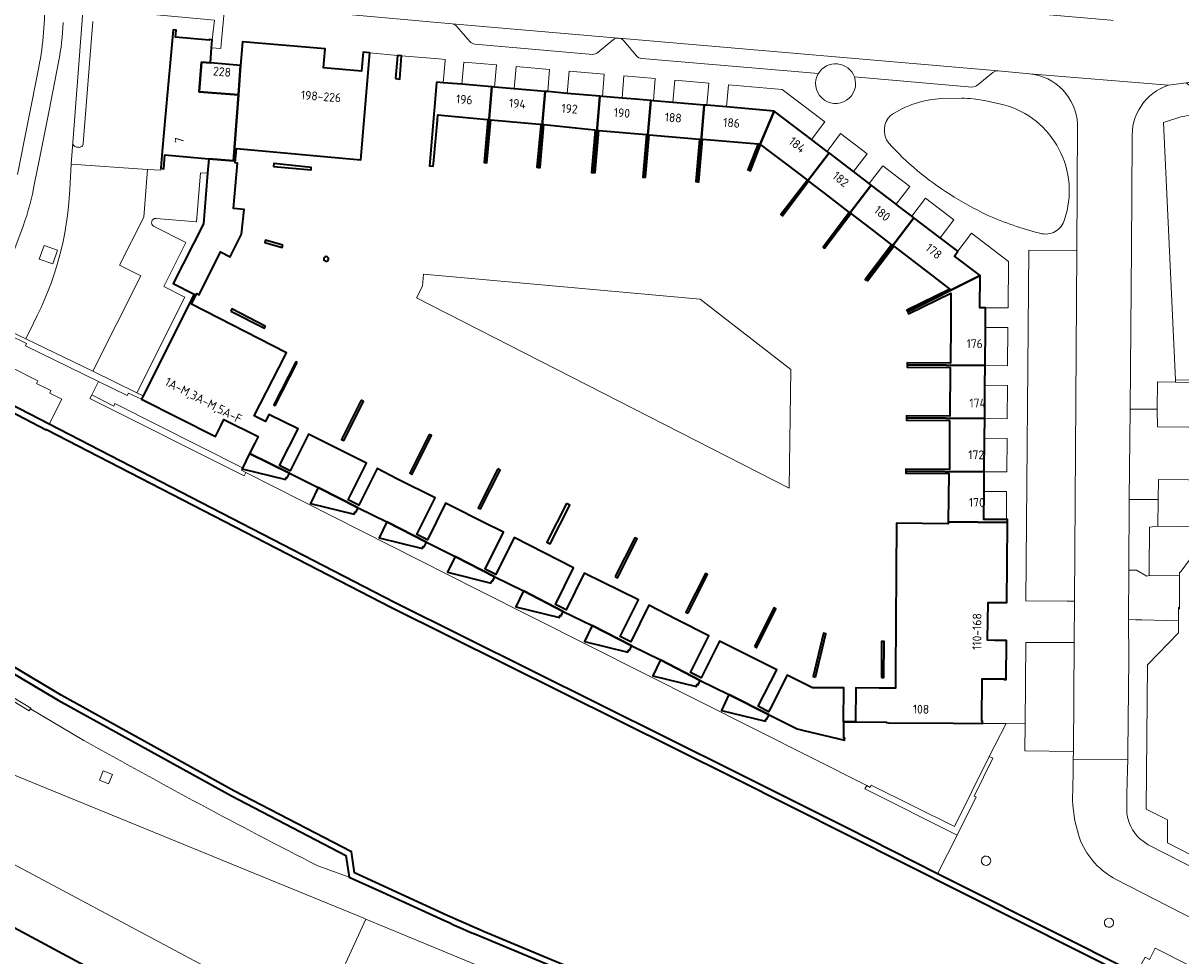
# Model space of a CAD drawing. Extents: x 151587 to 155483, y 462503 to 464608.
# Tile 212 of 236: x 154445 to 154562, y 463716 to 463811. Entities that reach past the tile are written whole.
import ezdxf
from ezdxf.enums import TextEntityAlignment as Align

# ---------------------------------------------------------------- set-up
doc = ezdxf.new("R2010")
doc.units = 0
doc.header["$LTSCALE"] = 0.5
for name, color, linetype, lineweight in [('B-RO-GK-KADEMUUR-GV', 251, 'CONTINUOUS', 35), ('B-RO-GR-BEPLANTING_CULTUUR_BODEMBEDEKKER-GV', 251, 'CONTINUOUS', 18), ('B-RO-GR-GROENVOORZIENING-GV', 251, 'CONTINUOUS', 18), ('B-RO-IE-TERREINAFSCHEIDING_KUNSTMATIG_HEKWERK-G', 251, 'IE-TERREINAFSCHEIDING-KUNSTMATIG', 18), ('B-RO-IE-TERREINAFSCHEIDING_KUNSTMATIG_MUUR-G', 251, 'IE-TERREINAFSCHEIDING-KUNSTMATIG-DICHT', 18), ('B-RO-IE-TERREINAFSCHEIDING_KUNSTMATIG_MUUR-GV', 251, 'CONTINUOUS', 18), ('B-RO-OG-BEBOUWING-GV', 6, 'CONTINUOUS', 35), ('B-RO-OG-BEBOUWING-T18', 1, 'CONTINUOUS', 18), ('B-RO-OG-TERREIN_CULTUURSCHEIDING-GV', 251, 'CONTINUOUS', 18), ('B-RO-OG-WATER-GV', 251, 'CONTINUOUS', 18), ('B-RO-VH-VERHARDING_ASFALT-GV', 251, 'CONTINUOUS', 18), ('B-RO-VH-VERHARDING_BEDRIJFSVLOERPLAAT-GV', 251, 'CONTINUOUS', 18), ('B-RO-VH-VERHARDING_BETON-GV', 251, 'CONTINUOUS', 18), ('B-RO-VH-VERHARDING_BETONSTRAATSTEEN-GV', 251, 'CONTINUOUS', 18), ('B-RO-VH-VERHARDING_GESLOTEN-GV', 251, 'CONTINUOUS', 18), ('B-RO-VH-VERHARDING_STRAATBAKSTEEN-GV', 251, 'CONTINUOUS', 18), ('B-RO-VH-VERHARDING_TEGEL-GV', 251, 'CONTINUOUS', 18)]:
    doc.layers.add(name, color=color, linetype=linetype, lineweight=lineweight)
doc.styles.add('NLCS-ISO-M200-T18', font='NLCS-ISO.ttf', dxfattribs={"height": 0.36})
doc.linetypes.add('IE-TERREINAFSCHEIDING-KUNSTMATIG', pattern='A,4,[82,NLCS.SHX,S=0.75,R=90,X=0,Y=0],4,-2', length=10)
doc.linetypes.add('IE-TERREINAFSCHEIDING-KUNSTMATIG-DICHT', pattern='A,8,-1,[82,NLCS.SHX,S=0.75,R=90,X=0,Y=0],-1', length=10)

msp = doc.modelspace()

# ---------------------------------------------------------------- linework, layer by layer
at = {"layer": 'B-RO-GK-KADEMUUR-GV', "flags": 128}
for points in [[(154557.855, 463713.846), (154540.075, 463722.792), (154537.655, 463724.01), (154528.47, 463728.632), (154517.157, 463734.324), (154482.377, 463751.61), (154447.243, 463769.74), (154443.247, 463771.802), (154439.846, 463773.557), (154439.506, 463773.019), (154446.947, 463769.17), (154446.969, 463769.201), (154482.078, 463751.106), (154516.888, 463733.802), (154557.615, 463713.31)], [(154431.687, 463755.143), (154431.216, 463754.29), (154430.308, 463752.647), (154442.986, 463744.745), (154448.185, 463741.666), (154465.797, 463731.949), (154477.438, 463725.867), (154477.794, 463723.67), (154480.786, 463722.308)], [(154487.751, 463719.774), (154478.331, 463724.085), (154478.015, 463726.249), (154466.033, 463732.434), (154448.483, 463742.168), (154443.31, 463745.27), (154431.098, 463752.85), (154432.184, 463754.917)], [(154480.786, 463722.308), (154487.493, 463719.254)], [(154677.047, 463595.037), (154667.477, 463605.992), (154654.001, 463618.807), (154640.269, 463631.275), (154621.218, 463644.957), (154586.393, 463669.393), (154557.347, 463689.755), (154549.395, 463694.019), (154515.498, 463708.084), (154491.462, 463718.133)], [(154491.196, 463717.62), (154515.275, 463707.544), (154549.088, 463693.498), (154557.036, 463689.243), (154584.759, 463669.819), (154586.116, 463668.869), (154620.806, 463644.539), (154639.847, 463630.844), (154653.605, 463618.336), (154667.03, 463605.589), (154670.836, 463601.231), (154674.023, 463597.583), (154676.6, 463594.632)]]:
    msp.add_lwpolyline(points, dxfattribs=at)
at = {"layer": 'B-RO-GK-KADEMUUR-GV'}
for points in [[(154487.493, 463719.254, 0.0124924), (154491.196, 463717.62)], [(154491.462, 463718.133, -0.0045294), (154487.751, 463719.774)]]:
    msp.add_lwpolyline(points, format="xyb", dxfattribs=at)
at = {"layer": 'B-RO-GR-BEPLANTING_CULTUUR_BODEMBEDEKKER-GV', "flags": 128}
msp.add_lwpolyline([(154603.993, 463753.79), (154595.683, 463759.612), (154593.417, 463756.376), (154589.804, 463758.874), (154574.905, 463759.202), (154569.83, 463759.238), (154567.361, 463759.258), (154560.051, 463759.358), (154559.221, 463759.263), (154559.187, 463754.885), (154559.183, 463754.336), (154562.253, 463754.314), (154562.251, 463754.631), (154562.425, 463754.78), (154564.97, 463758.252), (154578.715, 463758.097)], close=True, dxfattribs=at)
at = {"layer": 'B-RO-GR-GROENVOORZIENING-GV'}
for points in [[(154529.187, 463805.08, 0.6214899), (154525.517, 463805.417)], [(154525.517, 463805.417, 1.5702702), (154529.187, 463805.08)], [(154538.082, 463802.861, 0.1357924), (154532.868, 463801.153)], [(154542.425, 463802.662, 0.0432332), (154540.089, 463802.895)], [(154550.569, 463790.564, 0.4302718), (154544.402, 463802.234)], [(154532.868, 463801.153, 0.3838941), (154532.677, 463798.337)], [(154532.677, 463798.337, 0.0688162), (154538.883, 463793.136)], [(154538.883, 463793.136, 0.0250246), (154542.708, 463790.998)], [(154542.708, 463790.998, 0.0383292), (154548.061, 463789.159)], [(154548.061, 463789.159, 0.4198737), (154550.569, 463790.564)], [(154542.151, 463725.552, 0.9786416), (154543.011, 463725.118)], [(154543.011, 463725.118, 0.9786416), (154542.151, 463725.552)], [(154554.672, 463719.237, 1), (154555.504, 463718.817)], [(154555.504, 463718.817, 1), (154554.672, 463719.237)]]:
    msp.add_lwpolyline(points, format="xyb", dxfattribs=at)
at = {"layer": 'B-RO-GR-GROENVOORZIENING-GV', "flags": 128}
for points in [[(154540.089, 463802.895), (154538.082, 463802.861)], [(154544.402, 463802.234), (154542.425, 463802.662)]]:
    msp.add_lwpolyline(points, dxfattribs=at)
msp.add_lwpolyline([(154452.76, 463734.47), (154452.382, 463733.544), (154453.308, 463733.166), (154453.686, 463734.092)], close=True, dxfattribs=at)
at = {"layer": 'B-RO-IE-TERREINAFSCHEIDING_KUNSTMATIG_HEKWERK-G', "flags": 128}
for points in [[(154578.715, 463758.097), (154564.97, 463758.252), (154562.425, 463754.78), (154562.251, 463754.631), (154562.253, 463754.314)], [(154562.253, 463754.314), (154562.267, 463751.102)], [(154562.267, 463751.102), (154562.176, 463751.102), (154562.167, 463749.746)], [(154562.267, 463751.102), (154562.268, 463750.914)], [(154562.167, 463749.746), (154562.159, 463748.515), (154559.022, 463745.261), (154558.882, 463730.567), (154561.049, 463729.489), (154561.045, 463727.156), (154569.429, 463722.845), (154575.942, 463719.486), (154581.223, 463724.087), (154581.806, 463723.733), (154581.805, 463723.735), (154582.007, 463724.026)]]:
    msp.add_lwpolyline(points, dxfattribs=at)
at = {"layer": 'B-RO-IE-TERREINAFSCHEIDING_KUNSTMATIG_MUUR-G', "flags": 128}
msp.add_lwpolyline([(154513.481, 463782.459), (154522.701, 463775.317), (154522.537, 463763.22), (154484.621, 463782.597), (154485.256, 463783.767), (154485.355, 463785.015)], close=True, dxfattribs=at)
for points in [[(154445.374, 463740.847), (154445.203, 463740.565), (154438.096, 463744.874), (154433.413, 463747.752), (154432.867, 463746.911), (154432.588, 463747.072), (154433.101, 463747.958), (154429.671, 463750.052), (154428.399, 463748.064), (154428.124, 463748.245), (154429.348, 463750.245), (154427.27, 463751.504)], [(154445.374, 463740.847), (154438.268, 463745.156)], [(154450.781, 463737.577), (154445.34, 463740.792)]]:
    msp.add_lwpolyline(points, dxfattribs=at)
at = {"layer": 'B-RO-IE-TERREINAFSCHEIDING_KUNSTMATIG_MUUR-G'}
msp.add_lwpolyline([(154450.781, 463737.577, 0.0107003), (154474.587, 463724.82)], format="xyb", dxfattribs=at)
at = {"layer": 'B-RO-IE-TERREINAFSCHEIDING_KUNSTMATIG_MUUR-GV', "flags": 128}
msp.add_lwpolyline([(154438.096, 463744.874), (154445.203, 463740.565), (154445.34, 463740.792), (154445.374, 463740.847), (154438.268, 463745.156)], dxfattribs=at)
at = {"layer": 'B-RO-OG-BEBOUWING-GV', "flags": 128}
for points in [[(154463.784, 463808.017), (154463.852, 463808.837), (154463.549, 463808.86), (154463.54, 463808.802), (154460.115, 463809.103), (154460.177, 463809.81), (154459.874, 463809.842), (154459.1, 463801.311), (154458.761, 463797.504), (154458.617, 463795.765), (154458.906, 463795.725), (154459.035, 463797.15), (154463.502, 463796.747), (154466.008, 463796.521), (154466.512, 463803.247), (154462.524, 463803.546), (154462.75, 463806.564), (154463.658, 463806.49)], [(154467.634, 463766.746), (154471.711, 463764.745), (154474.636, 463763.31), (154478.678, 463761.232), (154481.601, 463759.804), (154485.643, 463757.724), (154488.561, 463756.296), (154492.601, 463754.214), (154495.528, 463752.785), (154499.566, 463750.695), (154502.489, 463749.275), (154506.533, 463747.192), (154509.459, 463745.762), (154513.505, 463743.679), (154516.422, 463742.253), (154520.52, 463740.176), (154523.345, 463738.744), (154524.056, 463738.577), (154528.168, 463737.584), (154528.209, 463737.79), (154528.115, 463737.809), (154528.116, 463738.01), (154528.124, 463739.462), (154529.292, 463739.454), (154532.459, 463739.433), (154532.459, 463739.377), (154532.668, 463739.367), (154539.219, 463739.333), (154542.229, 463739.304), (154542.23, 463739.517), (154542.152, 463739.518), (154542.181, 463743.837), (154544.429, 463743.831), (154544.428, 463743.758), (154544.641, 463743.757), (154544.673, 463747.736), (154543.447, 463747.743), (154542.744, 463747.755), (154542.782, 463751.601), (154543.485, 463751.59), (154544.704, 463751.589), (154544.727, 463755.566), (154544.763, 463759.741), (154538.728, 463759.793), (154538.726, 463759.606), (154533.464, 463759.673), (154533.378, 463744.543), (154533.366, 463742.879), (154531.715, 463742.889), (154529.328, 463742.904), (154529.292, 463739.464), (154528.085, 463739.472), (154528.112, 463742.913), (154526.065, 463742.913), (154524.916, 463742.927), (154522.345, 463744.205), (154520.611, 463740.79), (154520.461, 463740.495), (154519.395, 463741.041), (154521.28, 463744.751), (154515.462, 463747.678), (154513.598, 463743.954), (154512.524, 463744.492), (154514.39, 463748.219), (154511.078, 463749.88), (154508.285, 463751.325), (154506.428, 463747.598), (154505.353, 463748.133), (154507.211, 463751.86), (154501.698, 463754.6), (154499.854, 463750.858), (154498.775, 463751.39), (154500.62, 463755.131), (154494.569, 463758.197), (154492.692, 463754.46), (154491.615, 463755.001), (154493.493, 463758.738), (154491.413, 463759.78), (154488.123, 463761.441), (154487.593, 463761.71), (154485.738, 463757.978), (154484.663, 463758.512), (154486.52, 463762.251), (154482.704, 463764.159), (154480.612, 463765.222), (154478.753, 463761.485), (154477.684, 463762.028), (154479.533, 463765.766), (154473.655, 463768.715), (154471.777, 463764.988), (154470.7, 463765.532), (154472.573, 463769.249), (154469.608, 463770.732), (154469.254, 463770.021), (154468.126, 463770.59), (154470.613, 463775.484), (154471.387, 463776.995), (154461.724, 463781.949), (154462.193, 463782.87), (154462.271, 463783.023), (154462.504, 463782.905), (154464.694, 463787.263), (154465.67, 463786.773), (154466.83, 463789.052), (154467.084, 463791.578), (154466.001, 463791.679), (154466.43, 463796.306), (154466.185, 463796.328), (154466.315, 463797.768), (154478.961, 463796.639), (154479.891, 463807.514), (154479.201, 463807.579), (154479.108, 463806.461), (154479.041, 463805.657), (154475.169, 463805.985), (154475.234, 463806.774), (154475.335, 463807.903), (154466.915, 463808.626), (154466.737, 463806.239), (154466.512, 463803.247), (154466.008, 463796.521), (154463.502, 463796.747), (154463.377, 463795.268), (154462.941, 463790.13), (154459.873, 463784.051), (154462.018, 463782.97), (154456.812, 463772.614), (154456.648, 463772.287), (154464.171, 463768.497), (154464.711, 463769.568), (154465.041, 463770.224), (154468.503, 463768.479), (154468.168, 463767.811)], [(154466.512, 463803.247), (154466.737, 463806.239), (154463.658, 463806.49), (154462.75, 463806.564), (154462.524, 463803.546)], [(154482.485, 463804.887), (154482.949, 463804.847), (154483.118, 463807.224), (154482.688, 463807.255)], [(154491.652, 463796.35), (154492.31, 463804.047), (154489.246, 463804.309), (154487.353, 463804.471), (154486.688, 463804.528), (154486.681, 463804.45), (154485.96, 463796.006), (154486.329, 463795.974), (154486.384, 463796.587), (154486.755, 463800.678), (154486.802, 463801.191), (154487.487, 463801.129), (154491.848, 463800.734), (154491.901, 463800.729), (154491.503, 463796.363)], [(154497.055, 463795.852), (154497.717, 463803.585), (154494.564, 463803.854), (154492.571, 463804.025), (154492.31, 463804.047), (154491.652, 463796.35), (154491.802, 463796.336), (154492.199, 463800.701), (154497.161, 463800.25), (154497.225, 463800.244), (154497.289, 463800.239), (154497.29, 463800.238), (154497.28, 463800.13), (154496.89, 463795.867)], [(154497.717, 463803.585), (154497.055, 463795.852), (154497.221, 463795.837), (154497.589, 463800.207), (154502.725, 463799.665), (154502.8, 463799.657), (154502.439, 463795.357), (154502.622, 463795.342), (154503.286, 463803.108), (154499.971, 463803.392), (154497.978, 463803.563)], [(154502.622, 463795.342), (154502.804, 463795.326), (154503.165, 463799.623), (154508.032, 463799.207), (154507.643, 463794.878), (154507.799, 463794.864), (154508.467, 463802.665), (154506.903, 463802.799), (154505.54, 463802.915), (154503.547, 463803.086), (154503.286, 463803.108)], [(154513.911, 463802.199), (154510.721, 463802.472), (154508.728, 463802.643), (154508.467, 463802.665), (154507.799, 463794.864), (154507.927, 463794.853), (154508.29, 463799.185), (154513.426, 463798.746), (154513.056, 463794.417), (154513.244, 463794.401)], [(154518.481, 463795.569), (154521.022, 463801.591), (154516.165, 463802.006), (154514.172, 463802.177), (154513.911, 463802.199), (154513.244, 463794.401), (154513.355, 463794.391), (154513.726, 463798.734), (154519.389, 463798.273), (154518.358, 463795.606)], [(154521.022, 463801.591), (154518.481, 463795.569), (154518.628, 463795.525), (154519.646, 463798.161), (154519.688, 463798.129), (154520.407, 463797.58), (154522.188, 463796.268), (154524.403, 463794.561), (154521.708, 463791.056), (154521.781, 463790.998), (154526.609, 463797.326), (154526.401, 463797.485), (154524.811, 463798.699)], [(154526.05, 463787.71), (154530.892, 463794.057), (154530.684, 463794.216), (154529.094, 463795.429), (154526.609, 463797.326), (154521.781, 463790.998), (154521.856, 463790.939), (154524.522, 463794.448), (154526.52, 463792.917), (154528.659, 463791.269), (154525.993, 463787.753)], [(154470.077, 463795.956), (154473.903, 463795.596), (154473.929, 463795.855), (154470.104, 463796.242)], [(154530.892, 463794.057), (154526.05, 463787.71), (154526.107, 463787.666), (154526.136, 463787.644), (154528.812, 463791.167), (154530.811, 463789.636), (154532.949, 463787.987), (154530.283, 463784.471), (154530.411, 463784.391), (154535.248, 463790.732), (154535.04, 463790.891), (154533.678, 463791.929), (154533.449, 463792.104)], [(154534.611, 463781.151), (154541.975, 463784.851), (154539.358, 463786.845), (154539.714, 463787.323), (154537.916, 463788.695), (154535.248, 463790.732), (154530.411, 463784.391), (154530.517, 463784.323), (154533.183, 463787.839), (154535.662, 463785.947), (154538.895, 463783.487), (154534.519, 463781.338), (154534.567, 463781.239)], [(154471.032, 463787.957), (154469.272, 463788.473), (154469.199, 463788.217), (154470.963, 463787.718)], [(154538.963, 463775.981), (154538.963, 463775.943), (154534.547, 463775.965), (154534.545, 463775.76), (154542.485, 463775.699), (154542.515, 463779.579), (154542.53, 463781.579), (154541.937, 463781.588), (154541.975, 463784.851), (154534.611, 463781.151), (154534.7, 463780.971), (154539.007, 463783.053), (154538.989, 463779.938)], [(154465.736, 463781.249), (154469.151, 463779.51), (154469.243, 463779.725), (154465.842, 463781.457)], [(154472.504, 463776.013), (154472.34, 463776.097), (154470.101, 463771.708), (154470.266, 463771.624)], [(154538.906, 463770.584), (154538.906, 463770.547), (154534.479, 463770.581), (154534.476, 463770.372), (154542.444, 463770.311), (154542.47, 463773.699), (154542.485, 463775.699), (154534.545, 463775.76), (154534.542, 463775.554), (154538.94, 463775.503)], [(154479.004, 463772.178), (154476.992, 463768.197), (154477.221, 463768.081), (154479.239, 463772.06)], [(154534.409, 463764.966), (154542.403, 463764.905), (154542.429, 463768.311), (154542.444, 463770.311), (154534.476, 463770.372), (154534.474, 463770.163), (154538.87, 463770.115), (154538.867, 463765.188), (154538.867, 463765.136), (154534.411, 463765.171)], [(154485.929, 463768.7), (154483.944, 463764.748), (154484.171, 463764.634), (154486.156, 463768.586)], [(154471.324, 463764.11), (154471.372, 463764.314), (154471.487, 463764.293), (154471.711, 463764.745), (154467.634, 463766.746), (154466.892, 463765.198)], [(154492.899, 463765.192), (154490.917, 463761.241), (154491.144, 463761.127), (154493.126, 463765.078)], [(154534.409, 463764.966), (154534.406, 463764.761), (154538.794, 463764.712), (154538.728, 463759.793), (154544.763, 463759.741), (154544.765, 463760.028), (154544.646, 463760.03), (154542.366, 463760.057), (154542.388, 463762.905), (154542.403, 463764.905)], [(154474.636, 463763.31), (154473.856, 463761.686), (154478.29, 463760.598), (154478.339, 463760.802), (154478.454, 463760.78), (154478.678, 463761.232)], [(154499.885, 463761.676), (154497.885, 463757.738), (154498.233, 463757.561), (154500.233, 463761.499)], [(154485.255, 463757.089), (154485.304, 463757.293), (154485.419, 463757.272), (154485.643, 463757.724), (154481.601, 463759.804), (154480.826, 463758.178)], [(154504.851, 463754.235), (154505.073, 463754.122), (154507.065, 463758.065), (154506.843, 463758.177)], [(154492.213, 463753.58), (154492.261, 463753.784), (154492.377, 463753.762), (154492.601, 463754.214), (154488.561, 463756.296), (154487.783, 463754.671)], [(154512.269, 463750.505), (154514.248, 463754.449), (154514.022, 463754.563), (154512.043, 463750.618)], [(154495.528, 463752.785), (154494.746, 463751.157), (154499.178, 463750.061), (154499.227, 463750.265), (154499.342, 463750.244), (154499.566, 463750.695)], [(154519.006, 463747.117), (154519.231, 463747.004), (154521.206, 463750.955), (154520.981, 463751.067)], [(154506.533, 463747.192), (154502.489, 463749.275), (154501.709, 463747.646), (154506.145, 463746.558), (154506.193, 463746.762), (154506.308, 463746.741)], [(154525.225, 463744.011), (154526.29, 463748.414), (154526.044, 463748.473), (154524.979, 463744.07)], [(154531.929, 463743.981), (154532.182, 463743.98), (154532.2, 463747.647), (154531.947, 463747.648)], [(154509.459, 463745.762), (154508.673, 463744.134), (154513.118, 463743.045), (154513.166, 463743.249), (154513.281, 463743.228), (154513.505, 463743.679)], [(154520.52, 463740.176), (154516.422, 463742.253), (154515.654, 463740.622), (154520.126, 463739.528), (154520.176, 463739.732), (154520.254, 463739.713)]]:
    msp.add_lwpolyline(points, close=True, dxfattribs=at)
at = {"layer": 'B-RO-OG-BEBOUWING-GV'}
for points in [[(154475.452, 463786.795, 1.0039975), (154475.418, 463786.297)], [(154475.418, 463786.297, 0.9960026), (154475.452, 463786.795)]]:
    msp.add_lwpolyline(points, format="xyb", dxfattribs=at)
at = {"layer": 'B-RO-OG-BEBOUWING-GV', "flags": 128}
msp.add_lwpolyline([(154464.462, 463707.365), (154441.812, 463719.49), (154439.503, 463720.188), (154439.197, 463719.207), (154425.778, 463723.38), (154423.404, 463715.747), (154421.842, 463716.233), (154420.538, 463716.638), (154416.099, 463701.857)], dxfattribs=at)
at = {"layer": 'B-RO-OG-TERREIN_CULTUURSCHEIDING-GV', "flags": 128}
msp.add_lwpolyline([(154604.205, 463802.083), (154606.113, 463804.96), (154607.081, 463806.43), (154586.035, 463803.921), (154587.956, 463784.068), (154586.348, 463783.913), (154587.014, 463778.268), (154585.652, 463773.939), (154563.7, 463774.213), (154561.841, 463774.236), (154561.851, 463774.021), (154585.28, 463773.689), (154585.216, 463769.191)], dxfattribs=at)
at = {"layer": 'B-RO-OG-WATER-GV', "flags": 128}
for points in [[(154675.797, 463633.337), (154651.191, 463650.86), (154651.15, 463650.822), (154644.015, 463655.894), (154644.043, 463655.943), (154579.024, 463702.521), (154565.374, 463709.372), (154565.322, 463709.333), (154557.599, 463713.281), (154557.615, 463713.31), (154516.888, 463733.802), (154482.078, 463751.106), (154446.969, 463769.201), (154446.947, 463769.17), (154439.506, 463773.019), (154436.228, 463767.828), (154435.855, 463768.036), (154431.316, 463759.704), (154433.392, 463758.559)], [(154432.406, 463754.892), (154432.184, 463754.917), (154431.098, 463752.85), (154443.31, 463745.27), (154448.483, 463742.168), (154466.033, 463732.434), (154478.015, 463726.249), (154478.331, 463724.085), (154487.751, 463719.774)], [(154491.462, 463718.133), (154515.498, 463708.084), (154549.395, 463694.019), (154557.347, 463689.755), (154586.393, 463669.393), (154621.218, 463644.957), (154640.269, 463631.275), (154654.001, 463618.807), (154667.477, 463605.992), (154677.047, 463595.037)]]:
    msp.add_lwpolyline(points, dxfattribs=at)
at = {"layer": 'B-RO-OG-WATER-GV'}
msp.add_lwpolyline([(154487.751, 463719.774, 0.0045294), (154491.462, 463718.133)], format="xyb", dxfattribs=at)
at = {"layer": 'B-RO-VH-VERHARDING_ASFALT-GV', "flags": 128}
for points in [[(154555.516, 463810.812), (154555.275, 463810.841), (154534.884, 463812.603), (154514.499, 463814.36), (154512.505, 463814.517), (154512.454, 463814.521), (154498.403, 463815.754), (154497.701, 463815.819), (154481.304, 463817.254), (154464.892, 463818.713), (154458.437, 463819.276), (154457.849, 463813.155), (154458.215, 463813.116), (154475.072, 463811.648), (154488.249, 463810.453), (154505.172, 463809.02), (154505.216, 463809.016), (154543.827, 463805.692), (154546.989, 463805.383), (154561.135, 463804.226), (154562.945, 463804.468), (154582.718, 463807.052), (154589.452, 463807.841)], [(154445.77, 463794.262), (154446.28, 463796.744), (154447.26, 463801.654), (154448.221, 463806.566)], [(154446.206, 463806.059), (154444.041, 463795.127)], [(154444.041, 463795.127), (154446.206, 463806.059)], [(154561.135, 463804.226), (154546.989, 463805.383)], [(154551.883, 463800.272), (154551.823, 463787.39), (154551.589, 463751.751), (154551.562, 463747.528), (154551.467, 463736.451), (154551.46, 463735.654), (154556.989, 463735.631), (154557.014, 463736.383), (154557.105, 463745.909), (154557.085, 463749.856), (154557.093, 463754.883), (154557.147, 463762.089), (154557.255, 463771.256), (154557.363, 463787.641), (154557.452, 463798.715)], [(154440.872, 463781.432), (154442.117, 463783.661), (154442.797, 463785.256), (154443.545, 463787.074), (154444.608, 463789.892)]]:
    msp.add_lwpolyline(points, dxfattribs=at)
at = {"layer": 'B-RO-VH-VERHARDING_ASFALT-GV'}
for points in [[(154446.791, 463813.103, -0.0532234), (154446.206, 463806.059)], [(154446.206, 463806.059, 0.0532234), (154446.791, 463813.103)], [(154448.221, 463806.566, 0.0349149), (154448.688, 463810.61)], [(154546.989, 463805.383, -0.3709157), (154551.883, 463800.272)], [(154557.452, 463798.715, -0.340642), (154561.135, 463804.226)], [(154444.608, 463789.892, 0.0424801), (154445.77, 463794.262)]]:
    msp.add_lwpolyline(points, format="xyb", dxfattribs=at)
at = {"layer": 'B-RO-VH-VERHARDING_BEDRIJFSVLOERPLAAT-GV', "flags": 128}
for points in [[(154463.852, 463808.837), (154463.784, 463808.017), (154464.728, 463807.939), (154464.802, 463808.772), (154465.061, 463811.65), (154458.685, 463812.22), (154458.645, 463811.95), (154456.348, 463812.137), (154456.324, 463811.874), (154451.998, 463812.245), (154451.967, 463811.938), (154464.067, 463810.82)], [(154443.434, 463775.502), (154443.226, 463775.119), (154443.312, 463775.073), (154442.763, 463773.983), (154440.797, 463775.065), (154440.29, 463774.262), (154443.59, 463772.467), (154443.247, 463771.802), (154447.243, 463769.74), (154448.527, 463772.288), (154447.315, 463772.896), (154447.434, 463773.154), (154445.982, 463773.893), (154446.098, 463774.16)], [(154560.166, 463712.68), (154560.611, 463713.562), (154562.092, 463712.813), (154561.648, 463711.932), (154565.653, 463709.912), (154567.11, 463712.746), (154559.782, 463716.43), (154559.215, 463715.295), (154558.755, 463715.518), (154557.855, 463713.846)]]:
    msp.add_lwpolyline(points, close=True, dxfattribs=at)
at = {"layer": 'B-RO-VH-VERHARDING_BETON-GV', "flags": 128}
msp.add_lwpolyline([(154446.735, 463787.922), (154446.253, 463786.536), (154447.633, 463786.061), (154448.109, 463787.445)], close=True, dxfattribs=at)
at = {"layer": 'B-RO-VH-VERHARDING_BETONSTRAATSTEEN-GV', "flags": 128}
for points in [[(154459.1, 463801.311), (154459.874, 463809.842), (154460.177, 463809.81), (154460.115, 463809.103), (154463.54, 463808.802), (154463.549, 463808.86), (154463.852, 463808.837), (154464.067, 463810.82), (154451.967, 463811.938), (154451.998, 463812.245), (154450.718, 463812.35), (154450.596, 463810.791)], [(154451.698, 463810.714), (154450.722, 463798.306)], [(154505.172, 463809.02), (154488.249, 463810.453)], [(154488.745, 463810.198), (154490.064, 463808.68)], [(154503.112, 463807.572), (154504.663, 463808.868)], [(154543.827, 463805.692), (154505.216, 463809.016)], [(154505.719, 463808.748), (154507.015, 463807.216)], [(154490.575, 463808.411), (154502.556, 463807.36)], [(154507.546, 463806.951), (154525.517, 463805.417)], [(154541.735, 463804.249), (154543.284, 463805.518)], [(154529.187, 463805.08), (154541.133, 463804.03)], [(154449.651, 463798.381), (154449.491, 463796.182), (154457.273, 463795.655), (154458.605, 463795.572), (154458.617, 463795.765), (154458.761, 463797.504), (154459.1, 463801.311)], [(154450.234, 463797.901), (154450.03, 463797.911)], [(154444.889, 463778.411), (154451.688, 463775.118), (154456.569, 463784.834), (154454.418, 463785.91), (154456.88, 463790.788), (154457.273, 463795.655), (154449.491, 463796.182), (154449.356, 463793.617)], [(154445.646, 463780.005), (154444.889, 463778.411)], [(154585.216, 463769.191), (154560.008, 463769.455), (154559.991, 463771.255), (154557.255, 463771.256), (154557.147, 463762.089), (154560.09, 463762.072), (154560.131, 463764.125), (154590.363, 463763.77)], [(154477.399, 463714.865), (154479.461, 463719.398), (154479.26, 463719.481), (154432.335, 463738.676), (154429.558, 463732.023), (154434.159, 463730.224), (154436.675, 463728.827), (154436.612, 463728.709), (154466.989, 463712.492)]]:
    msp.add_lwpolyline(points, dxfattribs=at)
at = {"layer": 'B-RO-VH-VERHARDING_BETONSTRAATSTEEN-GV'}
for points in [[(154488.249, 463810.453, -0.1908433), (154488.745, 463810.198)], [(154504.663, 463808.868, -0.1732767), (154505.172, 463809.02)], [(154505.216, 463809.016, -0.1907319), (154505.719, 463808.748)], [(154490.064, 463808.68, 0.2533277), (154490.575, 463808.411)], [(154502.556, 463807.36, 0.1872572), (154503.112, 463807.572)], [(154507.015, 463807.216, 0.2434057), (154507.546, 463806.951)], [(154525.517, 463805.417, -0.6214899), (154529.187, 463805.08)], [(154543.284, 463805.518, -0.1725127), (154543.827, 463805.692)], [(154541.133, 463804.03, 0.2039211), (154541.735, 463804.249)], [(154450.03, 463797.911, -0.3732589), (154449.651, 463798.381)], [(154450.722, 463798.306, -0.4445793), (154450.234, 463797.901)], [(154449.356, 463793.617, -0.1094603), (154445.646, 463780.005)]]:
    msp.add_lwpolyline(points, format="xyb", dxfattribs=at)
at = {"layer": 'B-RO-VH-VERHARDING_BETONSTRAATSTEEN-GV', "flags": 128}
for points in [[(154551.823, 463787.39), (154546.921, 463787.44), (154546.639, 463751.754), (154550.825, 463751.752), (154551.589, 463751.751)], [(154559.991, 463771.255), (154560.008, 463769.455), (154585.216, 463769.191), (154585.28, 463773.689), (154561.851, 463774.021), (154560.029, 463774.047)], [(154590.327, 463758.863), (154590.358, 463763.094), (154590.363, 463763.77), (154560.131, 463764.125), (154560.09, 463762.072), (154560.051, 463759.358), (154567.361, 463759.258), (154569.83, 463759.238), (154574.905, 463759.202), (154589.804, 463758.874)], [(154550.846, 463747.529), (154546.615, 463747.534), (154546.561, 463739.264), (154546.54, 463736.512), (154551.467, 463736.451), (154551.562, 463747.528)], [(154433.93, 463723.698), (154441.812, 463719.49), (154464.462, 463707.365), (154466.989, 463712.492), (154436.612, 463728.709)]]:
    msp.add_lwpolyline(points, close=True, dxfattribs=at)
at = {"layer": 'B-RO-VH-VERHARDING_GESLOTEN-GV', "flags": 128}
for points in [[(154451.688, 463775.118), (154444.889, 463778.411), (154443.312, 463779.182), (154443.145, 463778.814), (154444.962, 463777.936), (154444.849, 463777.717), (154452.289, 463774.094), (154455.204, 463772.664), (154455.319, 463772.897), (154456.648, 463772.287), (154456.812, 463772.614), (154456.174, 463772.928)], [(154467.265, 463764.831), (154466.813, 463765.056), (154466.919, 463765.285), (154453.941, 463771.827), (154453.818, 463771.587), (154451.599, 463772.726), (154451.408, 463772.367), (154467.08, 463764.48)], [(154530.877, 463733.011), (154530.781, 463732.779), (154530.441, 463732.988), (154530.241, 463732.65), (154539.63, 463727.935), (154541.578, 463731.829), (154541.386, 463731.897), (154543.279, 463735.759), (154542.906, 463735.952), (154539.36, 463728.799)]]:
    msp.add_lwpolyline(points, close=True, dxfattribs=at)
at = {"layer": 'B-RO-VH-VERHARDING_STRAATBAKSTEEN-GV', "flags": 128}
for points in [[(154458.129, 463790.653), (154462.23, 463790.338), (154462.646, 463795.321), (154463.377, 463795.268), (154463.502, 463796.747), (154459.035, 463797.15), (154458.906, 463795.725), (154458.617, 463795.765)], [(154458.617, 463795.765), (154458.605, 463795.572), (154457.273, 463795.655), (154456.88, 463790.788), (154454.418, 463785.91), (154456.569, 463784.834), (154451.688, 463775.118), (154456.174, 463772.928), (154461.042, 463782.645), (154458.906, 463783.742), (154461.163, 463788.222), (154457.884, 463789.879)], [(154443.434, 463775.502), (154446.098, 463774.16), (154445.982, 463773.893), (154447.434, 463773.154), (154447.315, 463772.896), (154448.527, 463772.288), (154447.243, 463769.74), (154482.377, 463751.61), (154517.157, 463734.324), (154528.47, 463728.632), (154537.655, 463724.01), (154539.63, 463727.935), (154530.241, 463732.65), (154530.441, 463732.988), (154490.883, 463752.88), (154467.265, 463764.831), (154467.08, 463764.48), (154451.408, 463772.367), (154451.599, 463772.726), (154452.289, 463774.094), (154444.849, 463777.717), (154444.962, 463777.936), (154443.145, 463778.814)], [(154474.587, 463724.82), (154477.794, 463723.67), (154477.438, 463725.867), (154465.797, 463731.949), (154448.185, 463741.666), (154442.986, 463744.745), (154430.308, 463752.647), (154431.216, 463754.29), (154430.807, 463754.479), (154430.9, 463754.679), (154429.417, 463755.364), (154427.693, 463751.633), (154430.118, 463750.164), (154438.268, 463745.156), (154445.374, 463740.847), (154445.34, 463740.792)], [(154450.781, 463737.577), (154445.34, 463740.792), (154445.203, 463740.565), (154438.096, 463744.874), (154433.413, 463747.752), (154432.867, 463746.911), (154432.588, 463747.072), (154433.101, 463747.958), (154429.671, 463750.052), (154428.399, 463748.064), (154428.124, 463748.245), (154429.348, 463750.245), (154427.27, 463751.504), (154426.109, 463749.182), (154424.441, 463750.187), (154424.369, 463749.996), (154423.608, 463747.351)], [(154426.103, 463741.347), (154428.178, 463740.437), (154432.335, 463738.676), (154479.26, 463719.481), (154479.461, 463719.398), (154515.524, 463704.486)], [(154445.34, 463740.792), (154450.781, 463737.577)], [(154551.388, 463731.495), (154551.448, 463734.201), (154551.46, 463735.654), (154551.467, 463736.451), (154546.54, 463736.512), (154546.561, 463739.264), (154544.618, 463739.287), (154542.906, 463735.952), (154543.279, 463735.759), (154541.386, 463731.897), (154541.578, 463731.829), (154539.63, 463727.935), (154537.655, 463724.01), (154540.075, 463722.792), (154557.855, 463713.846)], [(154556.892, 463730.524), (154556.914, 463732.149), (154556.955, 463734.564), (154556.989, 463735.631), (154551.46, 463735.654), (154551.448, 463734.201), (154551.388, 463731.495)], [(154607.735, 463699.028), (154595.239, 463707.665), (154595.361, 463707.517), (154589.127, 463711.825), (154585.899, 463713.217), (154566.324, 463723.246), (154559.058, 463726.95), (154558.194, 463727.584)], [(154487.493, 463719.254), (154480.786, 463722.308), (154477.794, 463723.67), (154474.587, 463724.82)], [(154698.916, 463628.85), (154591.649, 463702.654), (154593.002, 463703.15), (154585.642, 463708.128), (154575.34, 463713.423), (154559.723, 463721.406), (154555.822, 463723.419)], [(154555.822, 463723.419), (154559.723, 463721.406), (154575.34, 463713.423), (154585.642, 463708.128), (154593.002, 463703.15), (154591.649, 463702.654), (154698.916, 463628.85), (154728.721, 463608.343), (154731.822, 463612.85), (154734.368, 463616.582), (154732.433, 463617.805), (154730.296, 463614.578), (154704.429, 463632.328), (154706.653, 463635.534), (154704.759, 463636.882), (154702.528, 463633.648), (154650.458, 463669.474), (154637.447, 463678.461), (154607.735, 463699.028)], [(154665.533, 463596.881), (154668.669, 463599.453), (154665.14, 463603.607), (154651.518, 463616.468), (154638.154, 463628.642), (154619.539, 463642.001), (154584.473, 463666.653), (154583.177, 463667.561), (154555.545, 463686.909), (154547.968, 463691.068), (154515.718, 463704.406), (154515.524, 463704.486), (154479.461, 463719.398), (154477.399, 463714.865)], [(154515.275, 463707.544), (154491.196, 463717.62)], [(154559.215, 463715.295), (154559.782, 463716.43), (154567.11, 463712.746)]]:
    msp.add_lwpolyline(points, dxfattribs=at)
at = {"layer": 'B-RO-VH-VERHARDING_STRAATBAKSTEEN-GV'}
for points in [[(154457.884, 463789.879, -0.8332714), (154458.129, 463790.653)], [(154474.587, 463724.82, -0.0107003), (154450.781, 463737.577)], [(154450.781, 463737.577, 0.0107003), (154474.587, 463724.82)], [(154552.198, 463727.364, -0.0818535), (154551.388, 463731.495)], [(154551.388, 463731.495, 0.0818535), (154552.198, 463727.364)], [(154557.185, 463729.11, -0.084347), (154556.892, 463730.524)], [(154558.194, 463727.584, -0.1068826), (154557.185, 463729.11)], [(154555.822, 463723.419, -0.1750495), (154552.198, 463727.364)], [(154552.198, 463727.364, 0.1750495), (154555.822, 463723.419)], [(154543.011, 463725.118, -0.9786416), (154542.151, 463725.552)], [(154542.151, 463725.552, -0.9786416), (154543.011, 463725.118)], [(154491.196, 463717.62, -0.0124924), (154487.493, 463719.254)], [(154555.504, 463718.817, -1), (154554.672, 463719.237)], [(154554.672, 463719.237, -1), (154555.504, 463718.817)]]:
    msp.add_lwpolyline(points, format="xyb", dxfattribs=at)
at = {"layer": 'B-RO-VH-VERHARDING_STRAATBAKSTEEN-GV', "flags": 128}
msp.add_lwpolyline([(154452.76, 463734.47), (154453.686, 463734.092), (154453.308, 463733.166), (154452.382, 463733.544)], close=True, dxfattribs=at)
at = {"layer": 'B-RO-VH-VERHARDING_TEGEL-GV', "flags": 128}
for points in [[(154488.249, 463810.453), (154475.072, 463811.648), (154458.215, 463813.116), (154457.849, 463813.155), (154457.092, 463813.223), (154452.017, 463813.664)], [(154465.061, 463811.65), (154464.802, 463808.772), (154464.728, 463807.939), (154463.784, 463808.017), (154463.658, 463806.49), (154466.737, 463806.239), (154466.915, 463808.626), (154475.335, 463807.903), (154475.234, 463806.774), (154475.169, 463805.985), (154479.041, 463805.657), (154479.108, 463806.461), (154479.201, 463807.579), (154479.891, 463807.514), (154482.688, 463807.255), (154483.118, 463807.224), (154486.889, 463806.892), (154487.555, 463806.838), (154487.547, 463806.738), (154487.353, 463804.471), (154489.246, 463804.309), (154489.44, 463806.576), (154492.765, 463806.291), (154492.571, 463804.025), (154494.564, 463803.854), (154494.758, 463806.12), (154498.172, 463805.827), (154497.978, 463803.563), (154499.971, 463803.392), (154500.165, 463805.656), (154503.741, 463805.35), (154503.547, 463803.086), (154505.54, 463802.915), (154505.733, 463805.179), (154508.922, 463804.905), (154508.728, 463802.643), (154510.721, 463802.472), (154510.914, 463804.734), (154514.366, 463804.439), (154514.172, 463802.177), (154516.165, 463802.006), (154516.358, 463804.268), (154521.848, 463803.797), (154526.182, 463800.503), (154524.811, 463798.699), (154526.401, 463797.485), (154527.775, 463799.293), (154530.472, 463797.243), (154529.094, 463795.429), (154530.684, 463794.216), (154532.064, 463796.033), (154534.835, 463793.927), (154533.449, 463792.104), (154533.678, 463791.929), (154535.04, 463790.891), (154536.427, 463792.717), (154539.308, 463790.528), (154537.916, 463788.695), (154539.714, 463787.323), (154541.109, 463789.159), (154544.869, 463786.285), (154544.829, 463781.559), (154542.53, 463781.579), (154542.515, 463779.579), (154544.812, 463779.56), (154544.779, 463775.68), (154542.485, 463775.699), (154542.47, 463773.699), (154544.762, 463773.68), (154544.733, 463770.292), (154542.444, 463770.311), (154542.429, 463768.311), (154544.716, 463768.292), (154544.687, 463764.886), (154542.403, 463764.905), (154542.388, 463762.905), (154544.67, 463762.886), (154544.646, 463760.03), (154544.765, 463760.028), (154544.763, 463759.741), (154544.727, 463755.566), (154544.704, 463751.589), (154543.485, 463751.59), (154542.782, 463751.601), (154542.744, 463747.755), (154543.447, 463747.743), (154544.673, 463747.736), (154544.641, 463743.757), (154544.428, 463743.758), (154544.429, 463743.831), (154542.181, 463743.837), (154542.152, 463739.518), (154542.23, 463739.517), (154542.229, 463739.304), (154544.618, 463739.287), (154546.561, 463739.264), (154546.615, 463747.534), (154550.846, 463747.529), (154551.562, 463747.528), (154551.589, 463751.751), (154550.825, 463751.752), (154546.639, 463751.754), (154546.921, 463787.44), (154551.823, 463787.39), (154551.883, 463800.272)], [(154449.356, 463793.617), (154449.491, 463796.182), (154449.651, 463798.381), (154450.596, 463810.791)], [(154450.596, 463810.791), (154449.651, 463798.381)], [(154450.722, 463798.306), (154451.698, 463810.714)], [(154490.064, 463808.68), (154488.745, 463810.198)], [(154504.663, 463808.868), (154503.112, 463807.572)], [(154505.216, 463809.016), (154505.172, 463809.02)], [(154507.015, 463807.216), (154505.719, 463808.748)], [(154502.556, 463807.36), (154490.575, 463808.411)], [(154557.452, 463798.715), (154557.363, 463787.641), (154557.255, 463771.256), (154559.991, 463771.255), (154560.029, 463774.047), (154561.851, 463774.021), (154561.841, 463774.236), (154560.633, 463800.426), (154562.398, 463801.011), (154563.575, 463801.196), (154564.358, 463801.318), (154584.472, 463803.741), (154586.035, 463803.921), (154607.081, 463806.43), (154605.031, 463807.637)], [(154605.031, 463807.637), (154589.713, 463805.673), (154585.93, 463805.188), (154582.987, 463804.811), (154582.764, 463804.782), (154565.389, 463802.554), (154562.945, 463804.468), (154561.135, 463804.226)], [(154448.221, 463806.566), (154447.26, 463801.654), (154446.28, 463796.744), (154445.77, 463794.262)], [(154525.517, 463805.417), (154507.546, 463806.951)], [(154543.284, 463805.518), (154541.735, 463804.249)], [(154546.989, 463805.383), (154543.827, 463805.692)], [(154541.133, 463804.03), (154529.187, 463805.08)], [(154538.082, 463802.861), (154540.089, 463802.895)], [(154542.425, 463802.662), (154544.402, 463802.234)], [(154450.03, 463797.911), (154450.234, 463797.901)], [(154457.884, 463789.879), (154461.163, 463788.222), (154458.906, 463783.742), (154461.042, 463782.645), (154456.174, 463772.928), (154456.812, 463772.614), (154462.018, 463782.97), (154459.873, 463784.051), (154462.941, 463790.13), (154463.377, 463795.268)], [(154463.377, 463795.268), (154462.646, 463795.321), (154462.23, 463790.338), (154458.129, 463790.653)], [(154444.608, 463789.892), (154443.545, 463787.074), (154442.797, 463785.256), (154442.117, 463783.661), (154440.872, 463781.432), (154434.336, 463769.298)], [(154434.336, 463769.298), (154434.812, 463769.039), (154436.046, 463768.366), (154436.078, 463768.421), (154436.194, 463768.345), (154440.763, 463775.631), (154441.822, 463777.255), (154442.227, 463777.019), (154443.145, 463778.814), (154443.312, 463779.182), (154444.889, 463778.411), (154445.646, 463780.005)], [(154569.429, 463722.845), (154561.045, 463727.156), (154561.049, 463729.489), (154558.882, 463730.567), (154559.022, 463745.261), (154562.159, 463748.515), (154562.167, 463749.746), (154558.422, 463749.838), (154557.816, 463749.839), (154557.085, 463749.856), (154557.105, 463745.909), (154557.014, 463736.383), (154556.989, 463735.631), (154556.955, 463734.564), (154556.914, 463732.149), (154556.892, 463730.524)], [(154558.194, 463727.584), (154559.058, 463726.95), (154566.324, 463723.246), (154585.899, 463713.217), (154589.127, 463711.825), (154595.361, 463707.517), (154595.239, 463707.665), (154596.484, 463709.451)]]:
    msp.add_lwpolyline(points, dxfattribs=at)
at = {"layer": 'B-RO-VH-VERHARDING_TEGEL-GV'}
for points in [[(154448.688, 463810.61, -0.0349149), (154448.221, 463806.566)], [(154488.745, 463810.198, 0.1908433), (154488.249, 463810.453)], [(154505.172, 463809.02, 0.1732767), (154504.663, 463808.868)], [(154505.719, 463808.748, 0.1907319), (154505.216, 463809.016)], [(154490.575, 463808.411, -0.2533277), (154490.064, 463808.68)], [(154503.112, 463807.572, -0.1872572), (154502.556, 463807.36)], [(154507.546, 463806.951, -0.2434057), (154507.015, 463807.216)], [(154529.187, 463805.08, -1.5702702), (154525.517, 463805.417)], [(154543.827, 463805.692, 0.1725127), (154543.284, 463805.518)], [(154551.883, 463800.272, 0.3709157), (154546.989, 463805.383)], [(154541.735, 463804.249, -0.2039211), (154541.133, 463804.03)], [(154561.135, 463804.226, 0.340642), (154557.452, 463798.715)], [(154532.868, 463801.153, -0.1357924), (154538.082, 463802.861)], [(154540.089, 463802.895, -0.0432332), (154542.425, 463802.662)], [(154544.402, 463802.234, -0.4302718), (154550.569, 463790.564)], [(154532.677, 463798.337, -0.3838941), (154532.868, 463801.153)], [(154449.651, 463798.381, 0.3732589), (154450.03, 463797.911)], [(154450.234, 463797.901, 0.4445793), (154450.722, 463798.306)], [(154538.883, 463793.136, -0.0688162), (154532.677, 463798.337)], [(154445.77, 463794.262, -0.0424801), (154444.608, 463789.892)], [(154445.646, 463780.005, 0.1094603), (154449.356, 463793.617)], [(154542.708, 463790.998, -0.0250246), (154538.883, 463793.136)], [(154458.129, 463790.653, 0.8332714), (154457.884, 463789.879)], [(154548.061, 463789.159, -0.0383292), (154542.708, 463790.998)], [(154550.569, 463790.564, -0.4198737), (154548.061, 463789.159)], [(154556.892, 463730.524, 0.084347), (154557.185, 463729.11)], [(154557.185, 463729.11, 0.1068826), (154558.194, 463727.584)]]:
    msp.add_lwpolyline(points, format="xyb", dxfattribs=at)
at = {"layer": 'B-RO-VH-VERHARDING_TEGEL-GV', "flags": 128}
for points in [[(154446.735, 463787.922), (154448.109, 463787.445), (154447.633, 463786.061), (154446.253, 463786.536)], [(154544.618, 463739.287), (154542.229, 463739.304), (154539.219, 463739.333), (154532.668, 463739.367), (154532.459, 463739.377), (154532.459, 463739.433), (154529.292, 463739.454), (154528.124, 463739.462), (154528.116, 463738.01), (154528.115, 463737.809), (154528.209, 463737.79), (154528.168, 463737.584), (154524.056, 463738.577), (154523.345, 463738.744), (154520.52, 463740.176), (154516.422, 463742.253), (154513.505, 463743.679), (154509.459, 463745.762), (154506.533, 463747.192), (154502.489, 463749.275), (154499.566, 463750.695), (154495.528, 463752.785), (154492.601, 463754.214), (154488.561, 463756.296), (154485.643, 463757.724), (154481.601, 463759.804), (154478.678, 463761.232), (154474.636, 463763.31), (154471.711, 463764.745), (154467.634, 463766.746), (154468.168, 463767.811), (154468.503, 463768.479), (154465.041, 463770.224), (154464.711, 463769.568), (154464.171, 463768.497), (154456.648, 463772.287), (154455.319, 463772.897), (154455.204, 463772.664), (154452.289, 463774.094), (154451.599, 463772.726), (154453.818, 463771.587), (154453.941, 463771.827), (154466.919, 463765.285), (154466.813, 463765.056), (154467.265, 463764.831), (154490.883, 463752.88), (154530.441, 463732.988), (154530.781, 463732.779), (154530.877, 463733.011), (154539.36, 463728.799), (154542.906, 463735.952)], [(154559.183, 463754.336), (154559.187, 463754.885), (154559.221, 463759.263), (154560.051, 463759.358), (154560.09, 463762.072), (154557.147, 463762.089), (154557.093, 463754.883), (154557.876, 463754.894), (154558.952, 463754.295)], [(154562.167, 463749.746), (154562.176, 463751.102), (154562.267, 463751.102), (154562.253, 463754.314), (154559.183, 463754.336), (154558.952, 463754.295), (154557.876, 463754.894), (154557.093, 463754.883), (154557.085, 463749.856), (154557.816, 463749.839), (154558.422, 463749.838)]]:
    msp.add_lwpolyline(points, close=True, dxfattribs=at)

# ---------------------------------------------------------------- texts
at = {"layer": 'B-RO-OG-BEBOUWING-T18', "style": 'NLCS-ISO-M200-T18'}
for s, rotation, p in [('228', 354.8, (154464.842, 463805.592)), ('198-226', 355.7, (154474.914, 463803.081)), ('196', 355.7, (154489.495, 463802.767)), ('194', 355.6, (154494.9, 463802.354)), ('192', 355.7, (154500.205, 463801.832)), ('190', 355.6, (154505.532, 463801.4)), ('188', 355.6, (154510.752, 463800.921)), ('186', 355.7, (154516.686, 463800.393)), ('7', 85.6, (154460.5, 463798.606)), ('184', 321.1, (154523.37, 463798.159)), ('182', 321.1, (154527.794, 463794.657)), ('180', 321.1, (154532.018, 463791.18)), ('178', 321, (154537.261, 463787.326)), ('176', 359.7, (154541.421, 463777.927)), ('1A-M,3A-M,5A-F', 332.5, (154462.912, 463772.08)), ('174', 359.8, (154541.725, 463771.891)), ('172', 359.7, (154541.581, 463766.625)), ('170', 359.7, (154541.64, 463761.782)), ('110-168', 89.7, (154541.651, 463748.648)), ('108', 359, (154535.961, 463740.749))]:
    msp.add_text(s, height=0.9, rotation=rotation, dxfattribs=at).set_placement(p, align=Align.MIDDLE)

doc.saveas('drawing.dxf')
